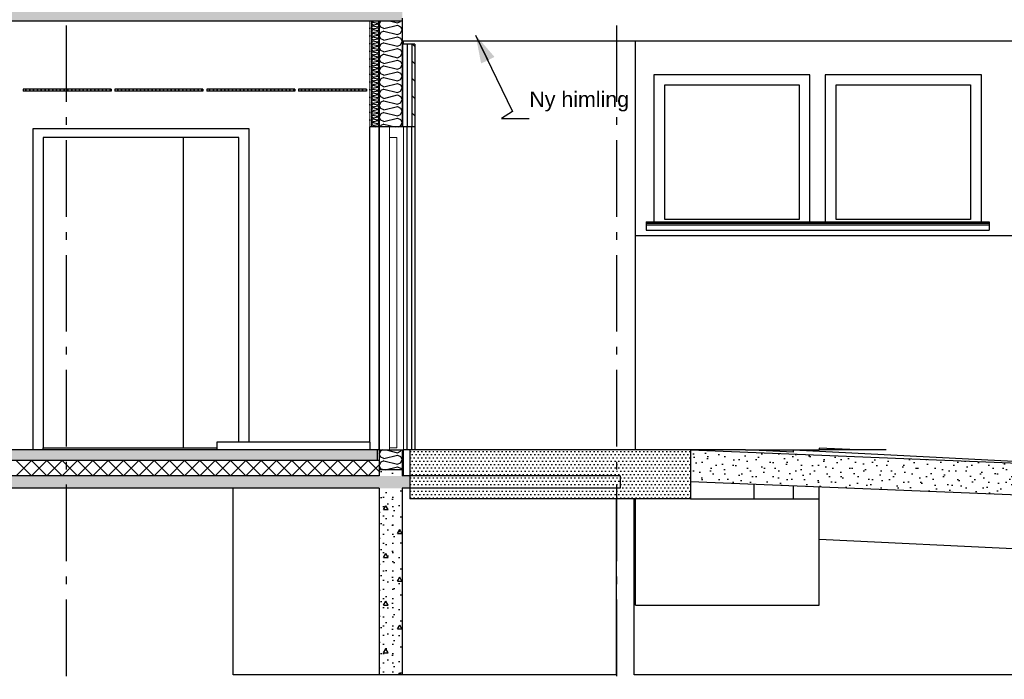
# Model space of a CAD drawing. Header units: millimetres. Extents: x -78790 to -55226, y -2070 to 11020.
# Tile 81 of 108: x -65378 to -58944, y 2322 to 6630. Entities that reach past the tile are written whole.
import ezdxf
from ezdxf.enums import TextEntityAlignment as Align

# ---------------------------------------------------------------- set-up
doc = ezdxf.new("R2010")
doc.units = ezdxf.units.MM
doc.header["$LTSCALE"] = 0.5
doc.header["$MEASUREMENT"] = 0
for name, pattern in [('Akselinje', [1500, 1000, -200, 100, -200]), ('PLINE', [0]), ('Wipeout_Contour', [2000, 0, -2000])]:
    doc.linetypes.add(name, pattern=pattern)
for name, color, linetype in [('0(Nye konstruksjoner)', 7, 'Continuous'), ('216- Direkte fundamentering', 7, 'Continuous'), ('216- Direkte fundamentering (Skravur)', 7, 'Continuous'), ('2314 Bærende yttervegger_ lettklinker', 7, 'Continuous'), ('232- Ikke-bærende yttervegger', 7, 'Continuous'), ('232- Ikke-bærende yttervegger (Skravur)', 7, 'Continuous'), ('232- Ikke-bærende yttervegger (Skravur)(Nye konstruksjoner)', 7, 'Continuous'), ('232- Ikke-bærende yttervegger(Nye konstruksjoner)', 7, 'Continuous'), ('235- Utvendig kledning og overflate (Skravur)(Nye konstruksjoner)', 7, 'Continuous'), ('235- Utvendig kledning og overflate(Nye konstruksjoner)', 7, 'Continuous'), ('244- Vinduer_ dører_ foldevegger', 7, 'Continuous'), ('251- Frittbærende dekker', 7, 'Continuous'), ('251- Frittbærende dekker (Skravur)', 7, 'Continuous'), ('252- Gulv på grunn_ bunnplate', 7, 'Continuous'), ('252- Gulv på grunn_ bunnplate (Skravur)', 7, 'Continuous'), ('255- Gulvoverflate(Nye konstruksjoner)', 7, 'Continuous'), ('256- Faste himlinger og overflatebehandling(Nye konstruksjoner)', 7, 'Continuous'), ('257- Systemhimlinger (Skravur)(Nye konstruksjoner)', 7, 'Continuous'), ('257- Systemhimlinger(Nye konstruksjoner)', 7, 'Continuous'), ('282- Utvendige trapper', 7, 'Continuous'), ('282- Utvendige trapper (Skravur)', 7, 'Continuous'), ('282- Utvendige trapper(Nye konstruksjoner)', 7, 'Continuous'), ('722- Trapper og ramper i terreng (Skravur)(Nye konstruksjoner)', 7, 'Continuous'), ('722- Trapper og ramper i terreng(Nye konstruksjoner)', 7, 'Continuous'), ('82-- Modullinjer', 7, 'Continuous'), ('832- Tekst bygning(Nye konstruksjoner)', 7, 'Continuous')]:
    doc.layers.add(name, color=color, linetype=linetype)
for name, color, linetype, lineweight in [('234- Vinduer_ dører_ porter(Nye konstruksjoner)', 7, 'Continuous', 0), ('236- Innvendig kledning og overflate(Nye konstruksjoner)', 7, 'Continuous', 0), ('244- Vinduer_ dører_ foldevegger(Nye konstruksjoner)', 7, 'Continuous', 0)]:
    doc.layers.add(name, color=color, linetype=linetype, lineweight=lineweight)
doc.styles.add('GENERATED_STYLE_1', font='arial.ttf')
doc.styles.add('GENERATED_STYLE_3', font='arial.ttf')
doc.dimstyles.new('GENERATED_STYLE__2', dxfattribs={"dimtxt": 0.18, "dimasz": 182.4, "dimexe": 0.18, "dimexo": 0.0625, "dimgap": 0, "dimtad": 0, "dimtih": 1, "dimtoh": 1, "dimdec": 4, "dimzin": 0, "dimdsep": 46, "dimcen": 0.09, "dimadec": 0, "dimazin": 0, "dimtfac": 1, "dimtdec": 4, "dimtmove": 0, "dimatfit": 3, "dimldrblk": 'ARROWHEAD_5', "dimfxl": 1, "dimtolj": 1, "dimtzin": 0, "dimarcsym": 0})
pattern_1 = [(0, (0, 0), (0, 311.7692), [30, -150]), (0, (90, 155.9), (0, 311.7692), [30, -150]), (60, (0, 0), (-270, 155.8846), [30, -150]), (60, (180, 0), (-270, 155.8846), [30, -150]), (120, (30, 0), (270, 155.8846), [30, -150]), (120, (210, 0), (270, 155.8846), [30, -150]), (0, (0, 30), (0, 60), [0, -60, 0, -90.000004]), (45, (30, 30), (-42.42641, 42.42641), [0, -45, 0, -75.000003])]
pattern_2 = [(0, (0, 0), (0, 43.30127), [0, -25]), (0, (12.5, 21.65), (0, 43.30127), [0, -25])]

# ---------------------------------------------------------------- blocks, each defined once
blk = doc.blocks.new('*X4')
at = {"layer": '232- Ikke-bærende yttervegger (Skravur)', "linetype": 'PLINE'}
for p, q in [((-63019.4, 6620), (-63028.2, 6601.5)), ((-63018.4, 6580.7), (-63028.2, 6601.5)), ((-62998, 6571.5), (-63018.4, 6580.7)), ((-62998, 6571.5), (-62910, 6593.5)), ((-62952.3, 6620), (-62910, 6609.4)), ((-62910, 6609.4), (-62889.7, 6618.7)), ((-62910, 6593.5), (-62889.7, 6584.3)), ((-62889.7, 6618.7), (-62889, 6620)), ((-62889.7, 6584.3), (-62878.2, 6563.5)), ((-62889.7, 6542.8), (-62878.2, 6563.5)), ((-63018.4, 6546.3), (-63028.2, 6525.6)), ((-63018.4, 6504.9), (-63028.2, 6525.6)), ((-62998, 6555.6), (-63018.4, 6546.3)), ((-62998, 6495.6), (-63018.4, 6504.9)), ((-62998, 6555.6), (-62910, 6533.6)), ((-62998, 6495.6), (-62910, 6517.6)), ((-62910, 6533.6), (-62889.7, 6542.8)), ((-62910, 6517.6), (-62889.7, 6508.4)), ((-62889.7, 6508.4), (-62878.2, 6487.7)), ((-63018.4, 6470.4), (-63028.2, 6449.7)), ((-63018.4, 6429), (-63028.2, 6449.7)), ((-62998, 6479.7), (-63018.4, 6470.4)), ((-62998, 6479.7), (-62910, 6457.7)), ((-62998, 6419.7), (-62910, 6441.7)), ((-62910, 6457.7), (-62889.7, 6466.9)), ((-62910, 6441.7), (-62889.7, 6432.5)), ((-62889.7, 6466.9), (-62878.2, 6487.7)), ((-63018.4, 6394.6), (-63028.2, 6373.8)), ((-63018.4, 6353.1), (-63028.2, 6373.8)), ((-62998, 6419.7), (-63018.4, 6429)), ((-62998, 6403.8), (-63018.4, 6394.6)), ((-62998, 6403.8), (-62910, 6381.8)), ((-62910, 6381.8), (-62889.7, 6391.1)), ((-62889.7, 6432.5), (-62878.2, 6411.8)), ((-62889.7, 6391.1), (-62878.2, 6411.8)), ((-63018.4, 6318.7), (-63028.2, 6298)), ((-62998, 6343.9), (-63018.4, 6353.1)), ((-62998, 6327.9), (-63018.4, 6318.7)), ((-62998, 6343.9), (-62910, 6365.9)), ((-62998, 6327.9), (-62910, 6305.9)), ((-62910, 6365.9), (-62889.7, 6356.6)), ((-62910, 6305.9), (-62889.7, 6315.2)), ((-62889.7, 6356.6), (-62878.2, 6335.9)), ((-62889.7, 6315.2), (-62878.2, 6335.9)), ((-63018.4, 6277.2), (-63028.2, 6298)), ((-63018.4, 6242.8), (-63028.2, 6222.1)), ((-62998, 6268), (-63018.4, 6277.2)), ((-62998, 6252), (-63018.4, 6242.8)), ((-62998, 6268), (-62910, 6290)), ((-62998, 6252), (-62910, 6230)), ((-62910, 6290), (-62889.7, 6280.7)), ((-62889.7, 6280.7), (-62878.2, 6260)), ((-62889.7, 6239.3), (-62878.2, 6260)), ((-63018.4, 6201.4), (-63028.2, 6222.1)), ((-62998, 6192.1), (-63018.4, 6201.4)), ((-62998, 6192.1), (-62910, 6214.1)), ((-62910, 6230), (-62889.7, 6239.3)), ((-62910, 6214.1), (-62889.7, 6204.9)), ((-62889.7, 6204.9), (-62878.2, 6184.1)), ((-62889.7, 6163.4), (-62878.2, 6184.1)), ((-63018.4, 6166.9), (-63028.2, 6146.2)), ((-63018.4, 6125.5), (-63028.2, 6146.2)), ((-62998, 6176.2), (-63018.4, 6166.9)), ((-62998, 6116.2), (-63018.4, 6125.5)), ((-62998, 6176.2), (-62910, 6154.2)), ((-62998, 6116.2), (-62910, 6138.2)), ((-62910, 6154.2), (-62889.7, 6163.4)), ((-62910, 6138.2), (-62889.7, 6129)), ((-62889.7, 6129), (-62878.2, 6108.3)), ((-63018.4, 6091), (-63028.2, 6070.3)), ((-63018.4, 6049.6), (-63028.2, 6070.3)), ((-62998, 6100.3), (-63018.4, 6091)), ((-62998, 6040.3), (-63018.4, 6049.6)), ((-62998, 6100.3), (-62910, 6078.3)), ((-62998, 6040.3), (-62910, 6062.3)), ((-62910, 6078.3), (-62889.7, 6087.5)), ((-62910, 6062.3), (-62889.7, 6053.1)), ((-62889.7, 6087.5), (-62878.2, 6108.3)), ((-62889.7, 6053.1), (-62878.2, 6032.4)), ((-63018.4, 6015.2), (-63028.2, 5994.4)), ((-63018.4, 5973.7), (-63028.2, 5994.4)), ((-62998, 6024.4), (-63018.4, 6015.2)), ((-62998, 6024.4), (-62910, 6002.4)), ((-62998, 5964.5), (-62910, 5986.5)), ((-62910, 6002.4), (-62889.7, 6011.7)), ((-62910, 5986.5), (-62889.7, 5977.2)), ((-62889.7, 6011.7), (-62878.2, 6032.4)), ((-63018.4, 5939.3), (-63022.7, 5930)), ((-62998, 5964.5), (-63018.4, 5973.7)), ((-62998, 5948.5), (-63018.4, 5939.3)), ((-62998, 5948.5), (-62923.9, 5930)), ((-62902.4, 5930), (-62889.7, 5935.8)), ((-62889.7, 5977.2), (-62878.2, 5956.5)), ((-62889.7, 5935.8), (-62878.2, 5956.5))]:
    blk.add_line(p, q, dxfattribs=at)
blk = doc.blocks.new('*X5')
at = {"layer": '232- Ikke-bærende yttervegger (Skravur)', "linetype": 'PLINE'}
for p, q in [((-63018.4, 3814.7), (-63028.2, 3793.9)), ((-63006.6, 3820), (-63018.4, 3814.7)), ((-62982.4, 3820), (-62910, 3801.9)), ((-62910, 3801.9), (-62889.7, 3811.2)), ((-62889.7, 3811.2), (-62884.8, 3820)), ((-63018.4, 3773.2), (-63028.2, 3793.9)), ((-63018.4, 3738.8), (-63028.2, 3718.1)), ((-62998, 3764), (-63018.4, 3773.2)), ((-62998, 3748), (-63018.4, 3738.8)), ((-62998, 3764), (-62910, 3786)), ((-62998, 3748), (-62910, 3726)), ((-62910, 3786), (-62889.7, 3776.7)), ((-62910, 3726), (-62889.7, 3735.3)), ((-62889.7, 3776.7), (-62878.2, 3756)), ((-62889.7, 3735.3), (-62878.2, 3756)), ((-63018.4, 3697.3), (-63028.2, 3718.1)), ((-63002.2, 3690), (-63018.4, 3697.3)), ((-62990.4, 3690), (-62910, 3710.1)), ((-62910, 3710.1), (-62889.7, 3700.9)), ((-62889.7, 3700.9), (-62883.7, 3690))]:
    blk.add_line(p, q, dxfattribs=at)
blk = doc.blocks.new('*X7')
at = {"layer": '232- Ikke-bærende yttervegger (Skravur)(Nye konstruksjoner)', "linetype": 'PLINE'}
for p, q in [((-63075, 6611.1), (-63078.2, 6604.5)), ((-63075, 6597.9), (-63078.2, 6604.5)), ((-63075, 6586.9), (-63078.2, 6580.2)), ((-63075, 6573.6), (-63078.2, 6580.2)), ((-63075, 6562.6), (-63078.2, 6555.9)), ((-63068.5, 6614.1), (-63075, 6611.1)), ((-63068.5, 6594.9), (-63075, 6597.9)), ((-63068.5, 6589.8), (-63075, 6586.9)), ((-63068.5, 6570.6), (-63075, 6573.6)), ((-63068.5, 6565.5), (-63075, 6562.6)), ((-63068.5, 6619.2), (-63070.3, 6620)), ((-63068.5, 6619.2), (-63065.3, 6620)), ((-63068.5, 6614.1), (-63040.4, 6607.1)), ((-63068.5, 6594.9), (-63040.4, 6602)), ((-63068.5, 6589.8), (-63040.4, 6582.8)), ((-63068.5, 6570.6), (-63040.4, 6577.7)), ((-63068.5, 6565.5), (-63040.4, 6558.5)), ((-63040.4, 6607.1), (-63033.9, 6610)), ((-63040.4, 6602), (-63033.9, 6599)), ((-63040.4, 6582.8), (-63033.9, 6585.7)), ((-63040.4, 6577.7), (-63033.9, 6574.7)), ((-63033.9, 6610), (-63030.2, 6616.6)), ((-63033.9, 6599), (-63030.2, 6592.4)), ((-63033.9, 6585.7), (-63030.2, 6592.4)), ((-63033.9, 6574.7), (-63030.2, 6568.1)), ((-63033.9, 6561.5), (-63030.2, 6568.1)), ((-63032, 6620), (-63030.2, 6616.6)), ((-63075, 6549.3), (-63078.2, 6555.9)), ((-63075, 6538.3), (-63078.2, 6531.7)), ((-63075, 6525), (-63078.2, 6531.7)), ((-63075, 6514), (-63078.2, 6507.4)), ((-63075, 6500.8), (-63078.2, 6507.4)), ((-63068.5, 6546.4), (-63075, 6549.3)), ((-63068.5, 6541.3), (-63075, 6538.3)), ((-63068.5, 6522.1), (-63075, 6525)), ((-63068.5, 6517), (-63075, 6514)), ((-63068.5, 6497.8), (-63075, 6500.8)), ((-63068.5, 6546.4), (-63040.4, 6553.4)), ((-63068.5, 6541.3), (-63040.4, 6534.2)), ((-63068.5, 6522.1), (-63040.4, 6529.1)), ((-63068.5, 6517), (-63040.4, 6509.9)), ((-63068.5, 6497.8), (-63040.4, 6504.8)), ((-63040.4, 6558.5), (-63033.9, 6561.5)), ((-63040.4, 6553.4), (-63033.9, 6550.4)), ((-63040.4, 6534.2), (-63033.9, 6537.2)), ((-63040.4, 6529.1), (-63033.9, 6526.2)), ((-63040.4, 6509.9), (-63033.9, 6512.9)), ((-63040.4, 6504.8), (-63033.9, 6501.9)), ((-63033.9, 6550.4), (-63030.2, 6543.8)), ((-63033.9, 6537.2), (-63030.2, 6543.8)), ((-63033.9, 6526.2), (-63030.2, 6519.5)), ((-63033.9, 6512.9), (-63030.2, 6519.5)), ((-63033.9, 6501.9), (-63030.2, 6495.2)), ((-63075, 6489.7), (-63078.2, 6483.1)), ((-63075, 6476.5), (-63078.2, 6483.1)), ((-63075, 6465.4), (-63078.2, 6458.8)), ((-63075, 6452.2), (-63078.2, 6458.8)), ((-63075, 6441.2), (-63078.2, 6434.5)), ((-63075, 6427.9), (-63078.2, 6434.5)), ((-63068.5, 6492.7), (-63075, 6489.7)), ((-63068.5, 6473.5), (-63075, 6476.5)), ((-63068.5, 6468.4), (-63075, 6465.4)), ((-63068.5, 6449.2), (-63075, 6452.2)), ((-63068.5, 6444.1), (-63075, 6441.2)), ((-63068.5, 6492.7), (-63040.4, 6485.7)), ((-63068.5, 6473.5), (-63040.4, 6480.5)), ((-63068.5, 6468.4), (-63040.4, 6461.4)), ((-63068.5, 6449.2), (-63040.4, 6456.3)), ((-63068.5, 6444.1), (-63040.4, 6437.1)), ((-63040.4, 6485.7), (-63033.9, 6488.6)), ((-63040.4, 6480.5), (-63033.9, 6477.6)), ((-63040.4, 6461.4), (-63033.9, 6464.3)), ((-63040.4, 6456.3), (-63033.9, 6453.3)), ((-63040.4, 6437.1), (-63033.9, 6440)), ((-63033.9, 6488.6), (-63030.2, 6495.2)), ((-63033.9, 6477.6), (-63030.2, 6471)), ((-63033.9, 6464.3), (-63030.2, 6471)), ((-63033.9, 6453.3), (-63030.2, 6446.7)), ((-63033.9, 6440), (-63030.2, 6446.7)), ((-63075, 6416.9), (-63078.2, 6410.3)), ((-63075, 6403.6), (-63078.2, 6410.3)), ((-63075, 6392.6), (-63078.2, 6386)), ((-63075, 6379.3), (-63078.2, 6386)), ((-63068.5, 6424.9), (-63075, 6427.9)), ((-63068.5, 6419.8), (-63075, 6416.9)), ((-63068.5, 6400.7), (-63075, 6403.6)), ((-63068.5, 6395.6), (-63075, 6392.6)), ((-63068.5, 6376.4), (-63075, 6379.3)), ((-63068.5, 6371.3), (-63075, 6368.3)), ((-63068.5, 6424.9), (-63040.4, 6432)), ((-63068.5, 6419.8), (-63040.4, 6412.8)), ((-63068.5, 6400.7), (-63040.4, 6407.7)), ((-63068.5, 6395.6), (-63040.4, 6388.5)), ((-63068.5, 6376.4), (-63040.4, 6383.4)), ((-63068.5, 6371.3), (-63040.4, 6364.2)), ((-63040.4, 6432), (-63033.9, 6429)), ((-63040.4, 6412.8), (-63033.9, 6415.8)), ((-63040.4, 6407.7), (-63033.9, 6404.7)), ((-63040.4, 6388.5), (-63033.9, 6391.5)), ((-63040.4, 6383.4), (-63033.9, 6380.5)), ((-63033.9, 6429), (-63030.2, 6422.4)), ((-63033.9, 6415.8), (-63030.2, 6422.4)), ((-63033.9, 6404.7), (-63030.2, 6398.1)), ((-63033.9, 6391.5), (-63030.2, 6398.1)), ((-63033.9, 6380.5), (-63030.2, 6373.8)), ((-63033.9, 6367.2), (-63030.2, 6373.8)), ((-63075, 6368.3), (-63078.2, 6361.7)), ((-63075, 6355.1), (-63078.2, 6361.7)), ((-63075, 6344), (-63078.2, 6337.4)), ((-63075, 6330.8), (-63078.2, 6337.4)), ((-63075, 6319.8), (-63078.2, 6313.1)), ((-63075, 6306.5), (-63078.2, 6313.1)), ((-63068.5, 6352.1), (-63075, 6355.1)), ((-63068.5, 6347), (-63075, 6344)), ((-63068.5, 6327.8), (-63075, 6330.8)), ((-63068.5, 6322.7), (-63075, 6319.8)), ((-63068.5, 6303.5), (-63075, 6306.5)), ((-63068.5, 6352.1), (-63040.4, 6359.1)), ((-63068.5, 6347), (-63040.4, 6340)), ((-63068.5, 6327.8), (-63040.4, 6334.9)), ((-63068.5, 6322.7), (-63040.4, 6315.7)), ((-63068.5, 6303.5), (-63040.4, 6310.6)), ((-63040.4, 6364.2), (-63033.9, 6367.2)), ((-63040.4, 6359.1), (-63033.9, 6356.2)), ((-63040.4, 6340), (-63033.9, 6342.9)), ((-63040.4, 6334.9), (-63033.9, 6331.9)), ((-63040.4, 6315.7), (-63033.9, 6318.6)), ((-63040.4, 6310.6), (-63033.9, 6307.6)), ((-63033.9, 6356.2), (-63030.2, 6349.6)), ((-63033.9, 6342.9), (-63030.2, 6349.6)), ((-63033.9, 6331.9), (-63030.2, 6325.3)), ((-63033.9, 6318.6), (-63030.2, 6325.3)), ((-63033.9, 6307.6), (-63030.2, 6301)), ((-63075, 6295.5), (-63078.2, 6288.8)), ((-63075, 6282.2), (-63078.2, 6288.8)), ((-63075, 6271.2), (-63078.2, 6264.6)), ((-63075, 6257.9), (-63078.2, 6264.6)), ((-63075, 6246.9), (-63078.2, 6240.3)), ((-63068.5, 6298.4), (-63075, 6295.5)), ((-63068.5, 6279.3), (-63075, 6282.2)), ((-63068.5, 6274.2), (-63075, 6271.2)), ((-63068.5, 6255), (-63075, 6257.9)), ((-63068.5, 6249.9), (-63075, 6246.9)), ((-63068.5, 6298.4), (-63040.4, 6291.4)), ((-63068.5, 6279.3), (-63040.4, 6286.3)), ((-63068.5, 6274.2), (-63040.4, 6267.1)), ((-63068.5, 6255), (-63040.4, 6262)), ((-63068.5, 6249.9), (-63040.4, 6242.8)), ((-63040.4, 6291.4), (-63033.9, 6294.4)), ((-63040.4, 6286.3), (-63033.9, 6283.3)), ((-63040.4, 6267.1), (-63033.9, 6270.1)), ((-63040.4, 6262), (-63033.9, 6259.1)), ((-63040.4, 6242.8), (-63033.9, 6245.8)), ((-63033.9, 6294.4), (-63030.2, 6301)), ((-63033.9, 6283.3), (-63030.2, 6276.7)), ((-63033.9, 6270.1), (-63030.2, 6276.7)), ((-63033.9, 6259.1), (-63030.2, 6252.4)), ((-63033.9, 6245.8), (-63030.2, 6252.4)), ((-63075, 6233.7), (-63078.2, 6240.3)), ((-63075, 6222.6), (-63078.2, 6216)), ((-63075, 6209.4), (-63078.2, 6216)), ((-63075, 6198.4), (-63078.2, 6191.7)), ((-63075, 6185.1), (-63078.2, 6191.7)), ((-63068.5, 6230.7), (-63075, 6233.7)), ((-63068.5, 6225.6), (-63075, 6222.6)), ((-63068.5, 6206.4), (-63075, 6209.4)), ((-63068.5, 6201.3), (-63075, 6198.4)), ((-63068.5, 6182.1), (-63075, 6185.1)), ((-63068.5, 6177), (-63075, 6174.1)), ((-63068.5, 6230.7), (-63040.4, 6237.7)), ((-63068.5, 6225.6), (-63040.4, 6218.6)), ((-63068.5, 6206.4), (-63040.4, 6213.5)), ((-63068.5, 6201.3), (-63040.4, 6194.3)), ((-63068.5, 6182.1), (-63040.4, 6189.2)), ((-63068.5, 6177), (-63040.4, 6170)), ((-63040.4, 6237.7), (-63033.9, 6234.8)), ((-63040.4, 6218.6), (-63033.9, 6221.5)), ((-63040.4, 6213.5), (-63033.9, 6210.5)), ((-63040.4, 6194.3), (-63033.9, 6197.2)), ((-63040.4, 6189.2), (-63033.9, 6186.2)), ((-63033.9, 6234.8), (-63030.2, 6228.1)), ((-63033.9, 6221.5), (-63030.2, 6228.1)), ((-63033.9, 6210.5), (-63030.2, 6203.9)), ((-63033.9, 6197.2), (-63030.2, 6203.9)), ((-63033.9, 6186.2), (-63030.2, 6179.6)), ((-63033.9, 6173), (-63030.2, 6179.6)), ((-63075, 6174.1), (-63078.2, 6167.4)), ((-63075, 6160.8), (-63078.2, 6167.4)), ((-63075, 6149.8), (-63078.2, 6143.2)), ((-63075, 6136.5), (-63078.2, 6143.2)), ((-63075, 6125.5), (-63078.2, 6118.9)), ((-63075, 6112.2), (-63078.2, 6118.9)), ((-63068.5, 6157.9), (-63075, 6160.8)), ((-63068.5, 6152.8), (-63075, 6149.8)), ((-63068.5, 6133.6), (-63075, 6136.5)), ((-63068.5, 6128.5), (-63075, 6125.5)), ((-63068.5, 6109.3), (-63075, 6112.2)), ((-63068.5, 6157.9), (-63040.4, 6164.9)), ((-63068.5, 6152.8), (-63040.4, 6145.7)), ((-63068.5, 6133.6), (-63040.4, 6140.6)), ((-63068.5, 6128.5), (-63040.4, 6121.4)), ((-63068.5, 6109.3), (-63040.4, 6116.3)), ((-63040.4, 6170), (-63033.9, 6173)), ((-63040.4, 6164.9), (-63033.9, 6161.9)), ((-63040.4, 6145.7), (-63033.9, 6148.7)), ((-63040.4, 6140.6), (-63033.9, 6137.7)), ((-63040.4, 6121.4), (-63033.9, 6124.4)), ((-63040.4, 6116.3), (-63033.9, 6113.4)), ((-63033.9, 6161.9), (-63030.2, 6155.3)), ((-63033.9, 6148.7), (-63030.2, 6155.3)), ((-63033.9, 6137.7), (-63030.2, 6131)), ((-63033.9, 6124.4), (-63030.2, 6131)), ((-63033.9, 6113.4), (-63030.2, 6106.7)), ((-63075, 6101.2), (-63078.2, 6094.6)), ((-63075, 6088), (-63078.2, 6094.6)), ((-63075, 6076.9), (-63078.2, 6070.3)), ((-63075, 6063.7), (-63078.2, 6070.3)), ((-63075, 6052.7), (-63078.2, 6046)), ((-63068.5, 6104.2), (-63075, 6101.2)), ((-63068.5, 6085), (-63075, 6088)), ((-63068.5, 6079.9), (-63075, 6076.9)), ((-63068.5, 6060.7), (-63075, 6063.7)), ((-63068.5, 6055.6), (-63075, 6052.7)), ((-63068.5, 6104.2), (-63040.4, 6097.2)), ((-63068.5, 6085), (-63040.4, 6092)), ((-63068.5, 6079.9), (-63040.4, 6072.9)), ((-63068.5, 6060.7), (-63040.4, 6067.8)), ((-63068.5, 6055.6), (-63040.4, 6048.6)), ((-63040.4, 6097.2), (-63033.9, 6100.1)), ((-63040.4, 6092), (-63033.9, 6089.1)), ((-63040.4, 6072.9), (-63033.9, 6075.8)), ((-63040.4, 6067.8), (-63033.9, 6064.8)), ((-63040.4, 6048.6), (-63033.9, 6051.5)), ((-63033.9, 6100.1), (-63030.2, 6106.7)), ((-63033.9, 6089.1), (-63030.2, 6082.5)), ((-63033.9, 6075.8), (-63030.2, 6082.5)), ((-63033.9, 6064.8), (-63030.2, 6058.2)), ((-63033.9, 6051.5), (-63030.2, 6058.2)), ((-63075, 6039.4), (-63078.2, 6046)), ((-63075, 6028.4), (-63078.2, 6021.8)), ((-63075, 6015.1), (-63078.2, 6021.8)), ((-63075, 6004.1), (-63078.2, 5997.5)), ((-63075, 5990.8), (-63078.2, 5997.5)), ((-63068.5, 6036.4), (-63075, 6039.4)), ((-63068.5, 6031.3), (-63075, 6028.4)), ((-63068.5, 6012.2), (-63075, 6015.1)), ((-63068.5, 6007.1), (-63075, 6004.1)), ((-63068.5, 5987.9), (-63075, 5990.8)), ((-63068.5, 6036.4), (-63040.4, 6043.5)), ((-63068.5, 6031.3), (-63040.4, 6024.3)), ((-63068.5, 6012.2), (-63040.4, 6019.2)), ((-63068.5, 6007.1), (-63040.4, 6000)), ((-63068.5, 5987.9), (-63040.4, 5994.9)), ((-63040.4, 6043.5), (-63033.9, 6040.5)), ((-63040.4, 6024.3), (-63033.9, 6027.3)), ((-63040.4, 6019.2), (-63033.9, 6016.2)), ((-63040.4, 6000), (-63033.9, 6003)), ((-63040.4, 5994.9), (-63033.9, 5992)), ((-63033.9, 6040.5), (-63030.2, 6033.9)), ((-63033.9, 6027.3), (-63030.2, 6033.9)), ((-63033.9, 6016.2), (-63030.2, 6009.6)), ((-63033.9, 6003), (-63030.2, 6009.6)), ((-63033.9, 5992), (-63030.2, 5985.3)), ((-63033.9, 5978.7), (-63030.2, 5985.3)), ((-63075, 5979.8), (-63078.2, 5973.2)), ((-63075, 5966.6), (-63078.2, 5973.2)), ((-63075, 5955.5), (-63078.2, 5948.9)), ((-63075, 5942.3), (-63078.2, 5948.9)), ((-63075, 5931.3), (-63075.6, 5930)), ((-63068.5, 5982.8), (-63075, 5979.8)), ((-63068.5, 5963.6), (-63075, 5966.6)), ((-63068.5, 5958.5), (-63075, 5955.5)), ((-63068.5, 5939.3), (-63075, 5942.3)), ((-63068.5, 5934.2), (-63075, 5931.3)), ((-63068.5, 5982.8), (-63040.4, 5975.7)), ((-63068.5, 5963.6), (-63040.4, 5970.6)), ((-63068.5, 5958.5), (-63040.4, 5951.5)), ((-63068.5, 5939.3), (-63040.4, 5946.4)), ((-63068.5, 5934.2), (-63051.6, 5930)), ((-63040.4, 5975.7), (-63033.9, 5978.7)), ((-63040.4, 5970.6), (-63033.9, 5967.7)), ((-63040.4, 5951.5), (-63033.9, 5954.4)), ((-63040.4, 5946.4), (-63033.9, 5943.4)), ((-63034.2, 5930), (-63033.9, 5930.1)), ((-63033.9, 5967.7), (-63030.2, 5961.1)), ((-63033.9, 5954.4), (-63030.2, 5961.1)), ((-63033.9, 5943.4), (-63030.2, 5936.8)), ((-63033.9, 5930.1), (-63030.2, 5936.8))]:
    blk.add_line(p, q, dxfattribs=at)
blk = doc.blocks.new('*X8')
at = {"layer": '252- Gulv på grunn_ bunnplate (Skravur)', "linetype": 'PLINE'}
for p, q in [((-65400, 3650), (-65300, 3750)), ((-65300, 3650), (-65400, 3750)), ((-65300, 3650), (-65200, 3750)), ((-65200, 3650), (-65300, 3750)), ((-65200, 3650), (-65100, 3750)), ((-65100, 3650), (-65200, 3750)), ((-65100, 3650), (-65000, 3750)), ((-65000, 3650), (-65100, 3750)), ((-65000, 3650), (-64900, 3750)), ((-64900, 3650), (-65000, 3750)), ((-64900, 3650), (-64800, 3750)), ((-64800, 3650), (-64900, 3750)), ((-64800, 3650), (-64700, 3750)), ((-64700, 3650), (-64800, 3750)), ((-64700, 3650), (-64600, 3750)), ((-64600, 3650), (-64700, 3750)), ((-64600, 3650), (-64500, 3750)), ((-64500, 3650), (-64600, 3750)), ((-64500, 3650), (-64400, 3750)), ((-64400, 3650), (-64500, 3750)), ((-64400, 3650), (-64300, 3750)), ((-64300, 3650), (-64400, 3750)), ((-64300, 3650), (-64200, 3750)), ((-64200, 3650), (-64300, 3750)), ((-64200, 3650), (-64100, 3750)), ((-64100, 3650), (-64200, 3750)), ((-64100, 3650), (-64000, 3750)), ((-64000, 3650), (-64100, 3750)), ((-64000, 3650), (-63900, 3750)), ((-63900, 3650), (-64000, 3750)), ((-63900, 3650), (-63800, 3750)), ((-63800, 3650), (-63900, 3750)), ((-63800, 3650), (-63700, 3750)), ((-63700, 3650), (-63800, 3750)), ((-63700, 3650), (-63600, 3750)), ((-63600, 3650), (-63700, 3750)), ((-63600, 3650), (-63500, 3750)), ((-63500, 3650), (-63600, 3750)), ((-63500, 3650), (-63400, 3750)), ((-63400, 3650), (-63500, 3750)), ((-63400, 3650), (-63300, 3750)), ((-63300, 3650), (-63400, 3750)), ((-63300, 3650), (-63200, 3750)), ((-63200, 3650), (-63300, 3750)), ((-63200, 3650), (-63100, 3750)), ((-63100, 3650), (-63200, 3750)), ((-63028.2, 3678.2), (-63100, 3750)), ((-63100, 3650), (-63028.2, 3721.8))]:
    blk.add_line(p, q, dxfattribs=at)
blk = doc.blocks.new('Standard grid marker[2]', base_point=(-61478.2, 9043))
at = {"layer": '82-- Modullinjer', "linetype": 'Akselinje'}
blk.add_line((-61478.2, 8843), (-61478.2, 1550), dxfattribs=at)
at = {"layer": '82-- Modullinjer', "style": 'GENERATED_STYLE_1'}
for tag, p in [('AC_MarkerText_1_0', (-61478.2, 9380.5)), ('AC_MarkerText_1_1', (-61478.2, 1187.5))]:
    blk.add_attdef(tag, text='', height=175, rotation=360, dxfattribs=at).set_placement(p, align=Align.TOP_CENTER)
blk = doc.blocks.new('Standard grid marker[6]', base_point=(-65073.2, 9043))
at = {"layer": '82-- Modullinjer', "linetype": 'Akselinje'}
blk.add_line((-65073.2, 8843), (-65073.2, 1550), dxfattribs=at)
at = {"layer": '82-- Modullinjer', "style": 'GENERATED_STYLE_1'}
for tag, p in [('AC_MarkerText_1_0', (-65073.2, 9380.5)), ('AC_MarkerText_1_1', (-65073.2, 1187.5))]:
    blk.add_attdef(tag, text='', height=175, rotation=360, dxfattribs=at).set_placement(p, align=Align.TOP_CENTER)
blk = doc.blocks.new('ARROWHEAD_5')
at = {"linetype": 'Continuous'}
blk.add_hatch(color=256, dxfattribs=at).paths.add_polyline_path([(-1, 0.2679), (0, 0), (-1, -0.2679)])
blk.add_line((0, 0), (-1, 0), dxfattribs=at)

msp = doc.modelspace()

# ---------------------------------------------------------------- hatches: boundary and pattern name
at = {"layer": '216- Direkte fundamentering (Skravur)', "linetype": 'Continuous'}
h = msp.add_hatch(dxfattribs=at)
h.set_pattern_fill('Betong_strukturell', color=256, style=0, pattern_type=2)
h.set_pattern_definition(pattern_1)
h.paths.add_polyline_path([(-62878.2, 3650), (-62878.2, 3690), (-63028.2, 3690), (-63028.2, 3650)])
h = msp.add_hatch(dxfattribs=at)
h.set_pattern_fill('Betong_strukturell', color=256, style=0, pattern_type=2)
h.set_pattern_definition(pattern_1)
h.paths.add_polyline_path([(-63028.2, 3570), (-63028.2, 2350), (-62878.2, 2350), (-62878.2, 3570)])
at = {"layer": '232- Ikke-bærende yttervegger (Skravur)(Nye konstruksjoner)', "linetype": 'Continuous'}
h = msp.add_hatch(dxfattribs=at)
h.set_pattern_fill('Gips', color=256, style=0, pattern_type=2)
h.set_pattern_definition([(270, (0, 0), (86.60254, 0), [0, -50]), (270, (43.3, -25), (86.60254, 0), [0, -50])])
h.paths.add_polyline_path([(-63090.7, 6620), (-63090.7, 5930), (-63078.2, 5930), (-63078.2, 6620)])
msp.add_hatch(color=256, dxfattribs=at).paths.add_polyline_path([(-63028.2, 6620), (-63030.2, 6620), (-63030.2, 5930), (-63028.2, 5930)])
at = {"layer": '235- Utvendig kledning og overflate (Skravur)(Nye konstruksjoner)', "linetype": 'Continuous'}
h = msp.add_hatch(dxfattribs=at)
h.set_pattern_fill('Prikker_tett', color=256, style=0, pattern_type=2)
h.set_pattern_definition(pattern_2)
h.paths.add_polyline_path([(-62876.2, 5930), (-62876.2, 6470), (-62878.2, 6470), (-62878.2, 5930)])
at = {"layer": '251- Frittbærende dekker (Skravur)', "linetype": 'Continuous'}
h = msp.add_hatch(dxfattribs=at)
h.set_pattern_fill('Betong_strukturell', color=256, style=0, pattern_type=2)
h.set_pattern_definition(pattern_1)
h.paths.add_polyline_path([(-62878.2, 6850), (-74978.2, 6850), (-74978.2, 6620), (-62878.2, 6620)])
at = {"layer": '252- Gulv på grunn_ bunnplate (Skravur)', "linetype": 'Continuous'}
h = msp.add_hatch(dxfattribs=at)
h.set_pattern_fill('Betong_strukturell', color=256, style=0, pattern_type=2)
h.set_pattern_definition(pattern_1)
h.paths.add_polyline_path([(-74818.2, 3820), (-74818.2, 3750), (-63042.7, 3750), (-63042.7, 3820)])
h = msp.add_hatch(dxfattribs=at)
h.set_pattern_fill('Betong_strukturell', color=256, style=0, pattern_type=2)
h.set_pattern_definition(pattern_1)
h.paths.add_polyline_path([(-74988.2, 3650), (-74988.2, 3570), (-62828.2, 3570), (-62828.2, 3650)])
at = {"layer": '257- Systemhimlinger (Skravur)(Nye konstruksjoner)', "linetype": 'Continuous'}
h = msp.add_hatch(dxfattribs=at)
h.set_pattern_fill('Prikker_tett', color=256, style=0, pattern_type=2)
h.set_pattern_definition(pattern_2)
h.paths.add_polyline_path([(-65356.2, 6164), (-64780.2, 6164), (-64780.2, 6176), (-65356.2, 6176)])
h = msp.add_hatch(dxfattribs=at)
h.set_pattern_fill('Prikker_tett', color=256, style=0, pattern_type=2)
h.set_pattern_definition(pattern_2)
h.paths.add_polyline_path([(-64756.2, 6164), (-64180.2, 6164), (-64180.2, 6176), (-64756.2, 6176)])
h = msp.add_hatch(dxfattribs=at)
h.set_pattern_fill('Prikker_tett', color=256, style=0, pattern_type=2)
h.set_pattern_definition(pattern_2)
h.paths.add_polyline_path([(-64156.2, 6164), (-63580.2, 6164), (-63580.2, 6176), (-64156.2, 6176)])
h = msp.add_hatch(dxfattribs=at)
h.set_pattern_fill('Prikker_tett', color=256, style=0, pattern_type=2)
h.set_pattern_definition(pattern_2)
h.paths.add_polyline_path([(-63556.2, 6164), (-63111.7, 6164), (-63111.7, 6176), (-63556.2, 6176)])
at = {"layer": '282- Utvendige trapper (Skravur)', "linetype": 'Continuous'}
h = msp.add_hatch(dxfattribs=at)
h.set_pattern_fill('Prikker_tett', color=256, style=0, pattern_type=2)
h.set_pattern_definition(pattern_2)
h.paths.add_polyline_path([(-62828.2, 3500), (-60993.8, 3500), (-60993.8, 3820), (-62828.2, 3820)])
at = {"layer": '722- Trapper og ramper i terreng (Skravur)(Nye konstruksjoner)', "linetype": 'Continuous'}
h = msp.add_hatch(dxfattribs=at)
h.set_pattern_fill('Naturstein', color=256, style=0, pattern_type=2)
h.set_pattern_definition([(45, (0, 175), (-55.68466, 55.68466), [0, -52.5, 0, -78.75]), (110, (175, 175), (74.00079, 26.93409), [0, -38.5, 0, -66.5])])
h.paths.add_polyline_path([(-60993.8, 3612.5), (-58358.7, 3506), (-58358.7, 3670), (-58460.3, 3674.5), (-58460.3, 3717.7), (-60993.8, 3820)])

# ---------------------------------------------------------------- linework, layer by layer
at = {"linetype": 'PLINE', "flags": 128}
for points in [[(-62878.2, 5930), (-62961.2, 5930), (-63028.2, 5930)], [(-63028.2, 3820), (-62961.2, 3820), (-62913.2, 3820), (-62878.2, 3820)]]:
    msp.add_lwpolyline(points, dxfattribs=at)
at = {"layer": '0(Nye konstruksjoner)', "linetype": 'PLINE'}
for p, q in [((-65290.4, 5920), (-63880.4, 5920)), ((-65290.4, 3820), (-65290.4, 5920)), ((-63880.4, 5920), (-63880.4, 3870)), ((-63090.7, 3870), (-63090.7, 5930)), ((-63028.2, 5930), (-63028.2, 3820)), ((-62796.2, 5930), (-62796.2, 3820)), ((-63030.2, 3820), (-63042.7, 3820)), ((-63028.2, 3820), (-63030.2, 3820)), ((-62846.2, 3820), (-62869.2, 3820)), ((-62828.2, 3820), (-62846.2, 3820))]:
    msp.add_line(p, q, dxfattribs=at)
at = {"layer": '0(Nye konstruksjoner)', "linetype": 'PLINE', "flags": 128}
msp.add_lwpolyline([(-63028.2, 5930), (-63030.2, 5930), (-63078.2, 5930), (-63090.7, 5930)], dxfattribs=at)
at = {"layer": '216- Direkte fundamentering', "linetype": 'PLINE'}
for p, q in [((-63028.2, 3690), (-63028.2, 3650)), ((-62878.2, 3690), (-62878.2, 3650)), ((-63028.2, 3570), (-63028.2, 2350)), ((-62878.2, 3570), (-62878.2, 2350)), ((-61363.2, 2350), (-61363.2, 3500)), ((-62878.2, 2350), (-63028.2, 2350)), ((-57126.3, 2350), (-61363.2, 2350))]:
    msp.add_line(p, q, dxfattribs=at)
at = {"layer": '2314 Bærende yttervegger_ lettklinker', "linetype": 'PLINE'}
for p, q in [((-63983.2, 2350), (-63983.2, 3570)), ((-61478.2, 2350), (-61478.2, 3500)), ((-63028.2, 2350), (-63983.2, 2350)), ((-61478.2, 2350), (-62878.2, 2350))]:
    msp.add_line(p, q, dxfattribs=at)
at = {"layer": '232- Ikke-bærende yttervegger', "linetype": 'PLINE'}
for p, q in [((-63028.2, 6620), (-63028.2, 5930)), ((-62878.2, 6620), (-62878.2, 6490)), ((-62878.2, 6490), (-62878.2, 6470)), ((-62878.2, 6470), (-62878.2, 5930)), ((-62873.2, 6490), (-62873.2, 6470)), ((-61353.2, 3820), (-61353.2, 6490)), ((-61353.2, 5220), (-57126.3, 5220)), ((-63028.2, 3820), (-63028.2, 3750)), ((-62878.2, 3820), (-62878.2, 3690)), ((-62873.2, 3820), (-62873.2, 3650)), ((-63028.2, 3750), (-63028.2, 3690)), ((-62878.2, 3690), (-63028.2, 3690))]:
    msp.add_line(p, q, dxfattribs=at)
at = {"layer": '232- Ikke-bærende yttervegger(Nye konstruksjoner)', "linetype": 'PLINE'}
for p, q in [((-63030.2, 6620), (-63030.2, 5930)), ((-63030.2, 5930), (-63030.2, 3820))]:
    msp.add_line(p, q, dxfattribs=at)
at = {"layer": '234- Vinduer_ dører_ porter(Nye konstruksjoner)', "linetype": 'PLINE'}
for p, q in [((-62961.2, 5930), (-62961.2, 5860)), ((-62913.2, 5860), (-62961.2, 5860)), ((-62913.2, 5860), (-62913.2, 3834)), ((-62961.2, 3834), (-62961.2, 3820)), ((-62913.2, 3834), (-62961.2, 3834)), ((-62869.2, 3820), (-62878.2, 3820))]:
    msp.add_line(p, q, dxfattribs=at)
at = {"layer": '234- Vinduer_ dører_ porter(Nye konstruksjoner)', "linetype": 'PLINE', "flags": 128}
msp.add_lwpolyline([(-62869.2, 5930), (-62869.2, 5872), (-62869.2, 3820)], dxfattribs=at)
at = {"layer": '235- Utvendig kledning og overflate(Nye konstruksjoner)', "linetype": 'PLINE'}
msp.add_line((-62796.2, 6470), (-62796.2, 5930), dxfattribs=at)
at = {"layer": '236- Innvendig kledning og overflate(Nye konstruksjoner)', "linetype": 'PLINE'}
for p, q in [((-63090.7, 6620), (-63090.7, 5930)), ((-63078.2, 6620), (-63078.2, 5930))]:
    msp.add_line(p, q, dxfattribs=at)
at = {"layer": '244- Vinduer_ dører_ foldevegger', "linetype": 'PLINE'}
for p, q in [((-61234.1, 6270), (-61234.1, 5310)), ((-60214.1, 6270), (-61234.1, 6270)), ((-60214.1, 5310), (-60214.1, 6270)), ((-60114.1, 6270), (-60114.1, 5310)), ((-59094.1, 6270), (-60114.1, 6270)), ((-59094.1, 5310), (-59094.1, 6270)), ((-61163.1, 5326), (-61163.1, 6204)), ((-61163.1, 6204), (-60285.1, 6204)), ((-60285.1, 6204), (-60285.1, 5326)), ((-60043.1, 5326), (-60043.1, 6204)), ((-60043.1, 6204), (-59165.1, 6204)), ((-59165.1, 6204), (-59165.1, 5326)), ((-65225.4, 5860), (-65225.4, 3834)), ((-63945.4, 5860), (-65225.4, 5860)), ((-64307.4, 3834), (-64307.4, 5860)), ((-63945.4, 3870), (-63945.4, 5860)), ((-61284.1, 5310), (-61284.1, 5300)), ((-61284.1, 5310), (-60164.1, 5310)), ((-61284.1, 5300), (-61284.1, 5290)), ((-61284.1, 5300), (-60164.1, 5300)), ((-61284.1, 5290), (-61284.1, 5255)), ((-61284.1, 5290), (-60164.1, 5290)), ((-60285.1, 5326), (-61163.1, 5326)), ((-60164.1, 5310), (-59044.1, 5310)), ((-60164.1, 5300), (-59044.1, 5300)), ((-60164.1, 5290), (-59044.1, 5290)), ((-59165.1, 5326), (-60043.1, 5326)), ((-59044.1, 5310), (-59044.1, 5300)), ((-59044.1, 5300), (-59044.1, 5290)), ((-59044.1, 5290), (-59044.1, 5255)), ((-61284.1, 5255), (-60164.1, 5255)), ((-60164.1, 5255), (-59044.1, 5255)), ((-65225.4, 3834), (-64090.7, 3834)), ((-65225.4, 3820), (-65225.4, 3834))]:
    msp.add_line(p, q, dxfattribs=at)
at = {"layer": '244- Vinduer_ dører_ foldevegger(Nye konstruksjoner)', "linetype": 'PLINE'}
msp.add_line((-62961.2, 5860), (-62961.2, 3834), dxfattribs=at)
at = {"layer": '251- Frittbærende dekker', "linetype": 'PLINE'}
for p, q in [((-62878.2, 6640), (-62878.2, 6620)), ((-63090.7, 6620), (-68898.2, 6620))]:
    msp.add_line(p, q, dxfattribs=at)
at = {"layer": '251- Frittbærende dekker', "linetype": 'PLINE', "flags": 128}
msp.add_lwpolyline([(-62878.2, 6620), (-63028.2, 6620), (-63030.2, 6620), (-63078.2, 6620), (-63090.7, 6620)], dxfattribs=at)
at = {"layer": '252- Gulv på grunn_ bunnplate', "linetype": 'PLINE'}
for p, q in [((-63090.7, 3820), (-64090.7, 3820)), ((-63042.7, 3820), (-63090.7, 3820)), ((-63042.7, 3820), (-63042.7, 3750)), ((-63042.7, 3750), (-74818.2, 3750)), ((-63028.2, 3750), (-63042.7, 3750)), ((-63028.2, 3650), (-74988.2, 3650)), ((-61453.2, 3650), (-62878.2, 3650)), ((-61453.2, 3650), (-61453.2, 3570)), ((-63028.2, 3570), (-74988.2, 3570)), ((-61453.2, 3570), (-62878.2, 3570))]:
    msp.add_line(p, q, dxfattribs=at)
at = {"layer": '252- Gulv på grunn_ bunnplate', "linetype": 'PLINE', "flags": 128}
msp.add_lwpolyline([(-64090.7, 3820), (-68976.2, 3820), (-69020.2, 3820), (-69068.2, 3820), (-74765.7, 3820)], dxfattribs=at)
at = {"layer": '255- Gulvoverflate(Nye konstruksjoner)', "linetype": 'PLINE'}
for p, q in [((-64090.7, 3870), (-64090.7, 3820)), ((-63090.7, 3870), (-64090.7, 3870)), ((-63090.7, 3870), (-63090.7, 3820))]:
    msp.add_line(p, q, dxfattribs=at)
at = {"layer": '257- Systemhimlinger(Nye konstruksjoner)', "linetype": 'PLINE'}
for p, q in [((-65356.2, 6176), (-65356.2, 6164)), ((-64780.2, 6176), (-65356.2, 6176)), ((-64780.2, 6164), (-65356.2, 6164)), ((-64780.2, 6176), (-64780.2, 6164)), ((-64756.2, 6176), (-64756.2, 6164)), ((-64180.2, 6176), (-64756.2, 6176)), ((-64180.2, 6164), (-64756.2, 6164)), ((-64180.2, 6176), (-64180.2, 6164)), ((-64156.2, 6176), (-64156.2, 6164)), ((-63580.2, 6176), (-64156.2, 6176)), ((-63580.2, 6164), (-64156.2, 6164)), ((-63580.2, 6176), (-63580.2, 6164)), ((-63556.2, 6176), (-63556.2, 6164)), ((-63111.7, 6176), (-63556.2, 6176)), ((-63111.7, 6164), (-63556.2, 6164)), ((-63111.7, 6176), (-63111.7, 6164))]:
    msp.add_line(p, q, dxfattribs=at)
at = {"layer": '282- Utvendige trapper', "linetype": 'PLINE'}
for p, q in [((-62828.2, 3820), (-62828.2, 3500)), ((-60993.8, 3820), (-62828.2, 3820)), ((-60993.8, 3820), (-60993.8, 3612.5)), ((-60634.9, 3820), (-60578.1, 3820)), ((-60578.1, 3817.3), (-60578.1, 3820)), ((-60993.8, 3612.5), (-60993.8, 3500)), ((-60578.1, 3500), (-60578.1, 3595.7)), ((-60993.8, 3500), (-62828.2, 3500)), ((-60993.8, 3500), (-60578.1, 3500))]:
    msp.add_line(p, q, dxfattribs=at)
at = {"layer": '282- Utvendige trapper(Nye konstruksjoner)', "linetype": 'PLINE'}
for p, q in [((-60578.1, 3820), (-60320.7, 3820)), ((-60320.7, 3820), (-60154.5, 3820)), ((-60320.7, 3500), (-60320.7, 3585.3)), ((-60154.3, 2804.8), (-60154.3, 3578.6)), ((-61353.2, 2804.8), (-61353.2, 3500)), ((-60578.1, 3500), (-60320.7, 3500)), ((-60320.7, 3500), (-60154.5, 3500)), ((-61353.2, 2804.8), (-60154.3, 2804.8))]:
    msp.add_line(p, q, dxfattribs=at)
at = {"layer": '722- Trapper og ramper i terreng(Nye konstruksjoner)', "linetype": 'PLINE'}
for p, q in [((-60634.9, 3820), (-60993.8, 3820)), ((-60993.8, 3820), (-58358.7, 3713.6)), ((-60320.7, 3805.3), (-60634.9, 3820)), ((-60320.7, 3820), (-58460.3, 3724.6)), ((-60320.7, 3805.3), (-60320.7, 3820)), ((-60154, 3820), (-60154.3, 3820)), ((-59904.1, 3820), (-60154, 3831.8)), ((-60154, 3831.8), (-60154, 3820)), ((-59716.7, 3820), (-60153.9, 3820)), ((-60993.8, 3612.5), (-58358.7, 3506)), ((-60154, 3234.6), (-60154, 3578.5)), ((-57126.3, 3091), (-60154, 3234.6))]:
    msp.add_line(p, q, dxfattribs=at)

# ---------------------------------------------------------------- block references
at = {"layer": '232- Ikke-bærende yttervegger'}
for name in ['*X4', '*X5']:
    msp.add_blockref(name, (0, 0), dxfattribs=at)
at = {"layer": '232- Ikke-bærende yttervegger(Nye konstruksjoner)'}
msp.add_blockref('*X7', (0, 0), dxfattribs=at)
at = {"layer": '252- Gulv på grunn_ bunnplate'}
msp.add_blockref('*X8', (0, 0), dxfattribs=at)
at = {"layer": '82-- Modullinjer', "linetype": 'PLINE'}
for name, p in [('Standard grid marker[6]', (-65073.2, 9043)), ('Standard grid marker[2]', (-61478.2, 9043))]:
    msp.add_blockref(name, p, dxfattribs=at)

# ---------------------------------------------------------------- texts
at = {"layer": '832- Tekst bygning(Nye konstruksjoner)', "linetype": 'Continuous', "insert": (-62047.9, 6030.6), "char_height": 100, "attachment_point": 7, "style": 'GENERATED_STYLE_3'}
msp.add_mtext('\\A1;{\\pql;\\fArial|b0|i0|c0|p0;\\W1.000000;Ny \\fArial|b0|i0|c0|p0;\\W1.000000;himling}', dxfattribs=at)

# ---------------------------------------------------------------- leaders
at = {"layer": '832- Tekst bygning(Nye konstruksjoner)', "linetype": 'PLINE', "annotation_type": 0, "has_hookline": 1, "hookline_direction": 0, "text_width": 631.6}
msp.add_leader([(-62398.5, 6529.4), (-62156.7, 6030.6), (-62230.3, 5985.2), (-62047.9, 5985.2)], dimstyle='GENERATED_STYLE__2', dxfattribs=at)

# ---------------------------------------------------------------- next in the draw order: wipeouts: each hides what was drawn before it
at = {"linetype": 'Wipeout_Contour', "ltscale": 252666.978594}
msp.add_wipeout([(-62846.2, 5930), (-62846.2, 6470), (-62876.2, 6470), (-62876.2, 5930)], dxfattribs=at).dxf.layer = '235- Utvendig kledning og overflate (Skravur)(Nye konstruksjoner)'

# ---------------------------------------------------------------- next in the draw order: hatches: boundary and pattern name
at = {"layer": '235- Utvendig kledning og overflate (Skravur)(Nye konstruksjoner)', "linetype": 'Continuous'}
h = msp.add_hatch(dxfattribs=at)
h.set_pattern_fill('Skrålinjer_2', color=256, style=0, pattern_type=2)
h.set_pattern_definition([(315, (0, 0), (56.56854, 56.56854), [80, 0])])
h.paths.add_polyline_path([(-62796.2, 5930), (-62796.2, 6470), (-62816.2, 6470), (-62816.2, 5930)])

# ---------------------------------------------------------------- next in the draw order: linework, layer by layer
at = {"layer": '0(Nye konstruksjoner)', "linetype": 'PLINE', "flags": 128}
msp.add_lwpolyline([(-62796.2, 5930), (-62816.2, 5930), (-62846.2, 5930), (-62869.2, 5930), (-62876.2, 5930), (-62878.2, 5930)], dxfattribs=at)
at = {"layer": '235- Utvendig kledning og overflate(Nye konstruksjoner)', "linetype": 'PLINE'}
for p, q in [((-62876.2, 6470), (-62876.2, 5930)), ((-62846.2, 6470), (-62846.2, 5930)), ((-62816.2, 6470), (-62816.2, 5930)), ((-62846.2, 3820), (-62846.2, 5930)), ((-62816.2, 3820), (-62816.2, 5930))]:
    msp.add_line(p, q, dxfattribs=at)
at = {"layer": '235- Utvendig kledning og overflate(Nye konstruksjoner)', "linetype": 'PLINE', "flags": 128}
msp.add_lwpolyline([(-62796.2, 6470), (-62816.2, 6470), (-62846.2, 6470), (-62876.2, 6470), (-62878.2, 6470)], dxfattribs=at)
at = {"layer": '256- Faste himlinger og overflatebehandling(Nye konstruksjoner)', "linetype": 'PLINE'}
msp.add_line((-58295.2, 6490), (-62878.2, 6490), dxfattribs=at)

doc.saveas('drawing.dxf')
